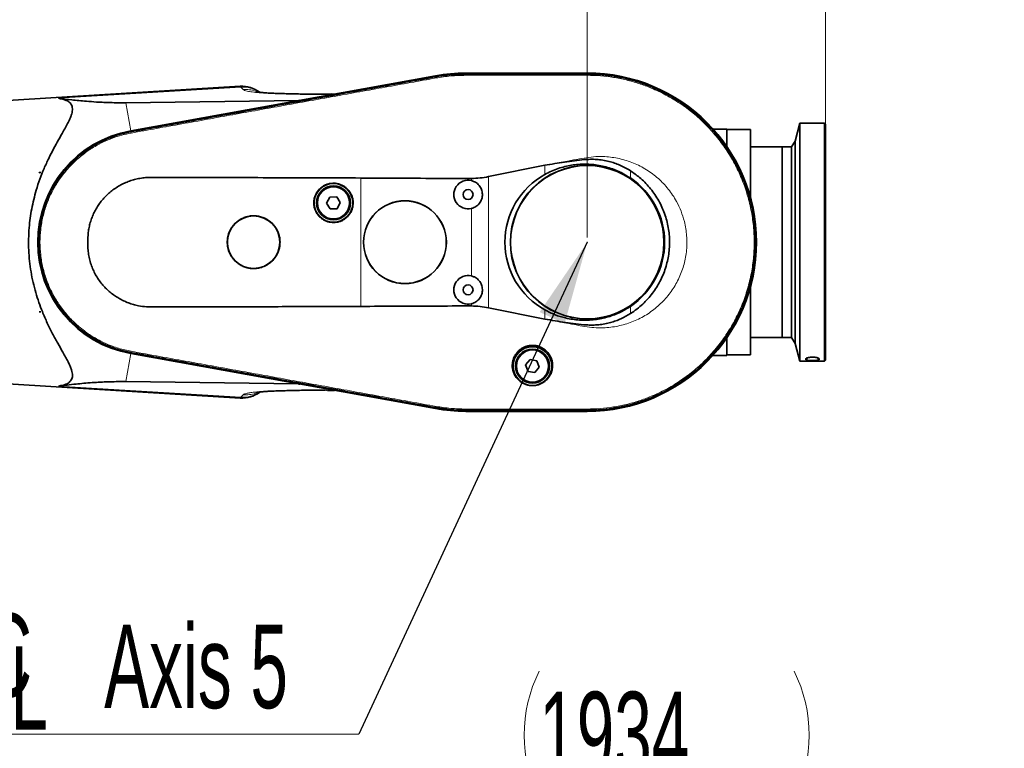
# Model space of a CAD drawing. Header units: millimetres. Extents: x 0 to 11920, y 0 to 8400.
# Tile 31 of 63: x 4221 to 5047, y 6635 to 7247. Entities that reach past the tile are written whole.
import ezdxf

# ---------------------------------------------------------------- set-up
doc = ezdxf.new("R2010")
doc.units = ezdxf.units.MM
doc.header["$LTSCALE"] = 20
doc.header["$PDSIZE"] = -1
doc.styles.add('SLDTEXTSTYLE0', font='TXT', dxfattribs={"width": 0.605})
doc.dimstyles.new('SLDDIMSTYLE0', dxfattribs={"dimtxt": 70, "dimasz": 70, "dimexe": 0, "dimexo": 0.0625, "dimgap": 17.5, "dimtad": 1, "dimdec": 1, "dimrnd": 1e-09, "dimzin": 12, "dimdsep": 46, "dimtxsty": 'SLDTEXTSTYLE0', "dimsah": 1, "dimcen": 0.09, "dimadec": 0, "dimazin": 3, "dimtfac": 1, "dimtofl": 0, "dimtmove": 0, "dimatfit": 3, "dimfxl": 1, "dimfrac": 2, "dimtolj": 1, "dimtzin": 12, "dimarcsym": 0})
doc.dimstyles.new('SLDDIMSTYLE1', dxfattribs={"dimtxt": 0.18, "dimasz": 70, "dimexe": 0, "dimexo": 0.0625, "dimgap": 0, "dimtad": 0, "dimtih": 1, "dimtoh": 1, "dimdec": 0, "dimrnd": 1e-09, "dimzin": 0, "dimdsep": 46, "dimtxsty": 'Standard', "dimsah": 1, "dimcen": 0.09, "dimadec": 0, "dimazin": 0, "dimtfac": 70, "dimtdec": 0, "dimtofl": 0, "dimtmove": 0, "dimatfit": 3, "dimfxl": 1, "dimfrac": 2, "dimtolj": 1, "dimtzin": 0, "dimarcsym": 0})
doc.dimstyles.new('SLDDIMSTYLE2', dxfattribs={"dimtxt": 70, "dimasz": 70, "dimexe": 0, "dimexo": 0.0625, "dimgap": 17.5, "dimtad": 1, "dimdec": 0, "dimrnd": 1e-09, "dimzin": 12, "dimdsep": 46, "dimtxsty": 'SLDTEXTSTYLE0', "dimsah": 1, "dimcen": 0.09, "dimadec": 0, "dimazin": 3, "dimtfac": 1, "dimtofl": 0, "dimtmove": 0, "dimatfit": 3, "dimfxl": 1, "dimfrac": 2, "dimtolj": 1, "dimtzin": 12, "dimarcsym": 0})
doc.dimstyles.new('SLDDIMSTYLE3', dxfattribs={"dimtxt": 70, "dimasz": 70, "dimexe": 0, "dimexo": 0.0625, "dimgap": 17.5, "dimtad": 1, "dimdec": 1, "dimrnd": 1e-09, "dimzin": 12, "dimdsep": 46, "dimtxsty": 'SLDTEXTSTYLE0', "dimsah": 1, "dimcen": 0.09, "dimse1": 1, "dimsd1": 1, "dimadec": 0, "dimazin": 3, "dimtfac": 1, "dimtofl": 0, "dimtmove": 0, "dimatfit": 3, "dimfxl": 1, "dimfrac": 2, "dimtolj": 1, "dimtzin": 12, "dimarcsym": 0})

# ---------------------------------------------------------------- blocks, each defined once
blk = doc.blocks.new('_D_8')
at = {"color": 7, "linetype": 'Continuous', "lineweight": 0}
for p, q in [((3113.33, 6946.19), (3113.33, 7635.25)), ((4897.21, 7163.22), (4897.21, 7635.25)), ((3113.33, 7605.25), (4897.21, 7605.25))]:
    blk.add_line(p, q, dxfattribs=at)
at = {"color": 7, "linetype": 'Continuous', "lineweight": 18}
for centre, start, end in [((4005.76, 7658.97), 153.43495, 206.56505), ((4004.79, 7658.97), 333.43495, 26.56505)]:
    blk.add_arc(centre, 120.11, start, end, dxfattribs=at)
for points in [[(3113.33, 7605.25), (3183.33, 7595.25), (3183.33, 7615.25)], [(4897.21, 7605.25), (4827.21, 7615.25), (4827.21, 7595.25)]]:
    blk.add_solid(points, dxfattribs=at)
at = {"color": 7, "linetype": 'Continuous', "lineweight": 18, "insert": (3898.33, 7695.48), "char_height": 70, "attachment_point": 1, "style": 'SLDTEXTSTYLE0'}
blk.add_mtext('1784', dxfattribs=at)
blk = doc.blocks.new('_D_9')
at = {"color": 7, "linetype": 'Continuous', "lineweight": 0}
for p, q in [((3514.71, 6864.22), (3514.71, 7355.25)), ((4697.21, 7064.22), (4697.21, 7355.25)), ((3514.71, 7325.25), (4697.21, 7325.25))]:
    blk.add_line(p, q, dxfattribs=at)
at = {"color": 7, "linetype": 'Continuous', "lineweight": 18}
for points in [[(3514.71, 7325.25), (3584.71, 7315.25), (3584.71, 7335.25)], [(4697.21, 7325.25), (4627.21, 7335.25), (4627.21, 7315.25)]]:
    blk.add_solid(points, dxfattribs=at)
at = {"color": 7, "linetype": 'Continuous', "lineweight": 18, "insert": (3958.92, 7415.48), "char_height": 70, "attachment_point": 1, "style": 'SLDTEXTSTYLE0'}
blk.add_mtext('1182,5', dxfattribs=at)
blk = doc.blocks.new('_D_11')
at = {"color": 7, "linetype": 'Continuous', "lineweight": 0}
for p, q in [((3227.21, 7116.72), (3227.21, 7495.25)), ((4897.21, 7109.32), (4897.21, 7495.25)), ((3227.21, 7465.25), (4897.21, 7465.25))]:
    blk.add_line(p, q, dxfattribs=at)
at = {"color": 7, "linetype": 'Continuous', "lineweight": 18}
for points in [[(3227.21, 7465.25), (3297.21, 7455.25), (3297.21, 7475.25)], [(4897.21, 7465.25), (4827.21, 7475.25), (4827.21, 7455.25)]]:
    blk.add_solid(points, dxfattribs=at)
at = {"color": 7, "linetype": 'Continuous', "lineweight": 18, "insert": (3955.27, 7555.48), "char_height": 70, "attachment_point": 1, "style": 'SLDTEXTSTYLE0'}
blk.add_mtext('1670', dxfattribs=at)
blk = doc.blocks.new('SW_SYMBOL_MOD_CL')
at = {"color": 0, "linetype": 'Continuous', "lineweight": 0, "char_height": 15515, "attachment_point": 5, "style": 'SLDTEXTSTYLE0'}
for s, insert in [('C', (8000, 12000)), ('L', (12000, 6000))]:
    blk.add_mtext(s, dxfattribs=dict(at, insert=insert))
blk = doc.blocks.new('SW_NOTE_0_8')
at = {"color": 0, "linetype": 'Continuous', "lineweight": 0}
for p, q in [((-331.11, 0), (0, 0)), ((0, 0), (-331.11, 0)), ((-331.11, 0), (0, 0)), ((0, 0), (-331.11, 0)), ((-331.11, 0), (0, 0)), ((0, 0), (-331.11, 0))]:
    blk.add_line(p, q, dxfattribs=at)
at = {"color": 0, "linetype": 'Continuous', "lineweight": 0, "xscale": 0.0045117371, "yscale": 0.0045117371, "zscale": 0.0045117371}
blk.add_blockref('SW_SYMBOL_MOD_CL', (-330.83, 11.7), dxfattribs=at)
at = {"color": 0, "linetype": 'Continuous', "lineweight": 0, "insert": (-213.77, 91.82), "char_height": 70, "attachment_point": 1, "style": 'SLDTEXTSTYLE0'}
blk.add_mtext('Axis 5', dxfattribs=at)
blk = doc.blocks.new('_D_15')
at = {"color": 7, "linetype": 'Continuous', "lineweight": 0}
for p, q in [((5047.21, 6302.89), (5047.21, 6622.6)), ((5047.21, 6592.6), (4644.22, 6592.6))]:
    blk.add_line(p, q, dxfattribs=at)
at = {"color": 7, "linetype": 'Continuous', "lineweight": 18}
for centre, start, end in [((4764.33, 6646.32), 153.43495, 206.56505), ((4763.36, 6646.32), 333.43495, 26.56505)]:
    blk.add_arc(centre, 120.11, start, end, dxfattribs=at)
blk.add_solid([(5047.21, 6592.6), (4977.21, 6602.6), (4977.21, 6582.6)], dxfattribs=at)
at = {"color": 7, "linetype": 'Continuous', "lineweight": 18, "insert": (4656.9, 6682.83), "char_height": 70, "attachment_point": 1, "style": 'SLDTEXTSTYLE0'}
blk.add_mtext('1934', dxfattribs=at)

msp = doc.modelspace()

# ---------------------------------------------------------------- linework, layer by layer
at = {"color": 7, "linetype": 'Continuous', "lineweight": 35}
for p, q in [((4570.14, 7199.97), (4314.12, 7153.71)), ((4314.13, 7153.6), (4569.97, 7199.85)), ((4570.11, 7199.08), (4570.11, 7199.08)), ((4697.21, 7202.22), (4595.21, 7202.22)), ((4595.21, 7202.12), (4697.21, 7202.12)), ((4595.21, 7201.33), (4595.22, 7201.33)), ((4697.21, 7201.33), (4697.21, 7201.33)), ((4405.9, 7191.08), (4179.21, 7177.22)), ((4478.67, 7184.52), (4482.92, 7184.66)), ((4484.63, 7184.6), (4482.92, 7184.66)), ((4309.86, 7177.3), (4455.02, 7179.25)), ((4875.71, 7160.22), (4871.68, 7145.15)), ((4896.21, 7160.22), (4875.71, 7160.22)), ((4875.71, 7160.22), (4875.71, 6960.22)), ((4897.21, 7159.22), (4896.21, 7160.22)), ((4896.21, 6960.22), (4896.21, 7160.22)), ((4897.21, 7159.22), (4897.21, 6961.22)), ((4314.27, 7152.86), (4314.28, 7152.86)), ((4814.21, 7155.22), (4802.76, 7155.22)), ((4814.21, 7155.22), (4814.21, 7140.69)), ((4834.21, 7154.72), (4814.21, 7154.72)), ((4834.21, 7154.72), (4834.21, 7097.57)), ((4860.71, 7140.22), (4834.21, 7140.22)), ((4868.71, 7140.22), (4860.71, 7140.22)), ((4860.71, 6980.22), (4860.71, 7140.22)), ((4871.68, 7145.15), (4868.71, 7140.22)), ((4868.71, 7140.22), (4868.71, 6980.22)), ((4871.68, 7145.15), (4871.68, 6975.29)), ((4614.39, 7115.27), (4661.65, 7124.76)), ((4237.26, 7118.55), (4237.26, 7118.72)), ((4238.62, 7118.72), (4237.26, 7118.55)), ((4237.35, 7118.72), (4237.26, 7118.55)), ((4237.26, 7118.72), (4237.35, 7118.72)), ((4237.35, 7118.72), (4238.62, 7118.72)), ((4481.18, 7098.13), (4478.44, 7093.04)), ((4486.95, 7098.31), (4481.18, 7098.13)), ((4489.98, 7093.4), (4486.95, 7098.31)), ((4478.44, 7093.04), (4481.48, 7088.13)), ((4487.25, 7088.31), (4489.98, 7093.4)), ((4481.48, 7088.13), (4487.25, 7088.31)), ((4834.21, 7022.87), (4834.21, 6965.72)), ((4237.26, 7001.89), (4238.62, 7001.72)), ((4237.26, 7001.72), (4237.26, 7001.89)), ((4237.26, 7001.89), (4237.35, 7001.72)), ((4237.35, 7001.72), (4237.26, 7001.72)), ((4237.35, 7001.72), (4238.62, 7001.72)), ((4661.65, 6995.67), (4614.39, 7005.17)), ((4814.21, 6979.75), (4814.21, 6965.22)), ((4834.21, 6980.22), (4860.71, 6980.22)), ((4860.71, 6980.22), (4868.71, 6980.22)), ((4868.71, 6980.22), (4871.68, 6975.29)), ((4871.68, 6975.29), (4875.71, 6960.22)), ((4314.11, 6966.74), (4569.77, 6920.5)), ((4569.97, 6920.59), (4314.13, 6966.84)), ((4314.28, 6967.58), (4314.27, 6967.58)), ((4649.21, 6961.63), (4645.52, 6957.19)), ((4654.9, 6960.67), (4649.21, 6961.63)), ((4656.91, 6955.25), (4654.9, 6960.67)), ((4802.76, 6965.22), (4814.21, 6965.22)), ((4814.21, 6965.72), (4834.21, 6965.72)), ((4875.71, 6960.22), (4896.21, 6960.22)), ((4880.72, 6962.46), (4880.71, 6962.41)), ((4880.71, 6961.59), (4880.71, 6962.41)), ((4896.21, 6960.22), (4897.21, 6961.22)), ((4645.52, 6957.19), (4647.53, 6951.77)), ((4647.53, 6951.77), (4653.22, 6950.81)), ((4653.22, 6950.81), (4656.91, 6955.25)), ((4179.21, 6943.22), (4405.9, 6929.36)), ((4454.87, 6941.2), (4309.84, 6943.15)), ((4478.28, 6935.87), (4478.69, 6935.86)), ((4484.53, 6935.84), (4482.92, 6935.78)), ((4570.11, 6921.36), (4570.11, 6921.36)), ((4595.22, 6919.12), (4595.21, 6919.12)), ((4697.21, 6918.33), (4595.21, 6918.33)), ((4595.21, 6918.22), (4697.21, 6918.22)), ((4697.21, 6919.11), (4697.2, 6919.11))]:
    msp.add_line(p, q, dxfattribs=at)
at = {"color": 8, "linetype": 'Continuous', "lineweight": 18}
for p, q in [((4570.11, 7199.08), (4569.97, 7199.85)), ((4570.29, 7198.07), (4570.11, 7199.08)), ((4595.21, 7201.33), (4595.21, 7202.12)), ((4595.21, 7200.3), (4595.22, 7201.33)), ((4697.21, 7201.33), (4697.21, 7202.12)), ((4697.21, 7201.33), (4697.21, 7200.3)), ((4406.47, 7190.3), (4253.46, 7181)), ((4408.39, 7188.38), (4406.47, 7190.3)), ((4455.02, 7179.25), (4484.63, 7184.6)), ((4309.86, 7177.3), (4314.12, 7153.71)), ((4314.27, 7152.86), (4314.13, 7153.6)), ((4314.45, 7151.84), (4314.28, 7152.86)), ((4661.65, 7117.12), (4661.65, 7124.76)), ((4614.39, 7115.27), (4614.39, 7005.17)), ((4733.45, 7120.18), (4733.45, 7114.11)), ((4507.21, 7006.33), (4507.21, 7114.1)), ((4600.02, 7111.89), (4600.02, 7113.74)), ((4600.02, 7031.89), (4600.02, 7088.55)), ((4600.02, 7006.69), (4600.02, 7008.55)), ((4661.65, 6995.67), (4661.65, 7003.32)), ((4733.45, 7006.34), (4733.45, 7000.26)), ((4309.84, 6943.15), (4314.11, 6966.74)), ((4314.27, 6967.58), (4314.13, 6966.84)), ((4314.45, 6968.6), (4314.28, 6967.58)), ((4880.71, 6961.59), (4882.41, 6963.27)), ((4880.71, 6962.41), (4881.19, 6962.87)), ((4890.02, 6963.26), (4891.71, 6961.59)), ((4891.24, 6962.87), (4891.71, 6962.41)), ((4484.53, 6935.84), (4454.87, 6941.2)), ((4406.47, 6930.14), (4253.46, 6939.44)), ((4406.47, 6930.14), (4408.39, 6932.06)), ((4570.11, 6921.36), (4569.97, 6920.59)), ((4570.29, 6922.37), (4570.11, 6921.36)), ((4595.21, 6920.14), (4595.22, 6919.12)), ((4595.21, 6919.12), (4595.21, 6918.33)), ((4697.21, 6920.14), (4697.2, 6919.11)), ((4697.21, 6919.11), (4697.21, 6918.33))]:
    msp.add_line(p, q, dxfattribs=at)
at = {"color": 7, "linetype": 'Continuous', "lineweight": 35, "flags": 128}
msp.add_lwpolyline([(4891.71, 6961.59), (4891.71, 6961.68), (4891.71, 6961.78), (4891.71, 6961.88), (4891.71, 6961.98), (4891.71, 6962.08), (4891.71, 6962.18), (4891.71, 6962.29), (4891.71, 6962.41)], dxfattribs=at)
at = {"color": 7, "linetype": 'Continuous', "lineweight": 35}
for centre, radius in [((4697.21, 7060.22), 64.48), ((4697.21, 7060.22), 64.33), ((4484.21, 7093.22), 16.25), ((4484.21, 7093.22), 14.25), ((4484.21, 7093.22), 13.5), ((4597.21, 7100.22), 4.15), ((4544.21, 7060.22), 34.78), ((4544.21, 7060.22), 34.7), ((4417.21, 7060.22), 22), ((4597.21, 7020.22), 4.15), ((4651.21, 6956.22), 16.25), ((4651.21, 6956.22), 14.25), ((4651.21, 6956.22), 13.5)]:
    msp.add_circle(centre, radius, dxfattribs=at)
at = {"color": 8, "linetype": 'Continuous', "lineweight": 18}
for centre in [(4484.21, 7093.22), (4651.21, 6956.22)]:
    msp.add_circle(centre, 13.85, dxfattribs=at)
at = {"color": 7, "linetype": 'Continuous', "lineweight": 35}
for centre, radius, start, end in [((4595.21, 7060.22), 141.9, 90, 100.2472), ((4595.21, 7061.22), 141, 90, 100.24369), ((4697.21, 7060.22), 142, 270, 90), ((4697.21, 7060.22), 141.9, 270, 90), ((4407.37, 7166.13), 25, 53.24506, 93.3864), ((4331.01, 7060.22), 95, 100.24369, 259.74928), ((4331.01, 7060.22), 94.9, 100.2472, 259.7528), ((4597.21, 7100.22), 12, 76.45651, 283.54349), ((4697.21, 7060.22), 64.94, 303.92106, 56.07894), ((4597.21, 7020.22), 12, 76.45651, 283.54349), ((4407.37, 6954.31), 25, 266.62755, 306.73991), ((4595.21, 7061.22), 143, 259.74928, 270), ((4595.21, 7060.22), 141.9, 259.7528, 270)]:
    msp.add_arc(centre, radius, start, end, dxfattribs=at)
at = {"color": 8, "linetype": 'Continuous', "lineweight": 18}
for centre, radius, start, end in [((4408.28, 7165.73), 24.65, 55.97174, 94.22761), ((4408.28, 6954.74), 24.67, 265.79075, 304.0398)]:
    msp.add_arc(centre, radius, start, end, dxfattribs=at)
at = {"color": 7, "linetype": 'Continuous', "lineweight": 35}
for centre, major_axis, ratio, start_param, end_param in [((4482.33, 7190.2), (-4.1, 5.06), 0.585928, 2.668582, 2.83025), ((4469.8, 7187.94), (15.85, 8.33), 0.155329, 3.437966, 3.599634), ((4693.28, 7060.22), (65.19, 0), 0.998174, 2.07735, 4.205835), ((4469.63, 6932.51), (15.84, -8.33), 0.155513, 2.68342, 2.845177), ((4482.23, 6930.24), (4.1, 5.06), 0.586041, 0.311216, 0.472973)]:
    msp.add_ellipse(centre, major_axis=major_axis, ratio=ratio, start_param=start_param, end_param=end_param, dxfattribs=at)
for points, knots in [([(4314.28, 7152.86), (4317.57, 7153.46), (4324.14, 7154.65), (4334, 7156.43), (4347.14, 7158.81), (4363.57, 7161.77), (4389.86, 7166.52), (4422.73, 7172.45), (4462.16, 7179.58), (4495.03, 7185.51), (4521.32, 7190.26), (4537.75, 7193.23), (4550.81, 7195.59), (4560.5, 7197.34), (4566.9, 7198.5), (4570.11, 7199.08)], [0, 0, 0, 0, 0.038538, 0.077075, 0.115613, 0.192687, 0.269762, 0.423911, 0.57806, 0.732208, 0.809283, 0.886357, 0.924895, 0.962447, 1, 1, 1, 1]), ([(4570.11, 7199.08), (4573.41, 7199.6), (4579.21, 7200.52), (4587.6, 7201.2), (4592.67, 7201.28), (4595.21, 7201.33)], [0, 0, 0, 0, 0.396601, 0.697862, 1, 1, 1, 1]), ([(4595.22, 7201.33), (4598.56, 7201.33), (4605.23, 7201.32), (4618.56, 7201.33), (4635.24, 7201.33), (4655.57, 7201.33), (4672.73, 7201.33), (4686.72, 7201.32), (4693.71, 7201.33), (4697.21, 7201.33)], [0, 0, 0, 0, 0.098098, 0.196194, 0.392385, 0.588576, 0.794288, 0.897143, 1, 1, 1, 1]), ([(4697.21, 7201.33), (4700.58, 7201.26), (4707.31, 7201.12), (4717.37, 7199.99), (4727.32, 7198.2), (4737.14, 7195.68), (4746.74, 7192.48), (4756.1, 7188.58), (4765.14, 7184.04), (4773.84, 7178.85), (4782.14, 7173.06), (4790.01, 7166.68), (4797.4, 7159.76), (4804.28, 7152.32), (4810.6, 7144.42), (4816.34, 7136.07), (4821.47, 7127.34), (4825.96, 7118.26), (4829.79, 7108.89), (4832.94, 7099.26), (4835.38, 7089.44), (4837.12, 7079.46), (4838.14, 7069.39), (4838.44, 7059.26), (4838, 7049.15), (4836.85, 7039.08), (4834.98, 7029.14), (4832.39, 7019.34), (4829.12, 7009.77), (4825.16, 7000.44), (4820.55, 6991.43), (4815.3, 6982.76), (4809.45, 6974.51), (4803.02, 6966.68), (4796.05, 6959.34), (4788.56, 6952.51), (4780.61, 6946.25), (4772.22, 6940.56), (4763.46, 6935.5), (4754.35, 6931.07), (4744.95, 6927.31), (4735.3, 6924.23), (4725.46, 6921.85), (4715.8, 6920.24), (4706.37, 6919.29), (4700.27, 6919.17), (4697.21, 6919.11)], [0, 0, 0, 0, 0.0227722, 0.0455425, 0.0684304, 0.0912006, 0.1140888, 0.136859, 0.1597465, 0.1825167, 0.2054044, 0.2281746, 0.2510623, 0.2738324, 0.2967201, 0.3194903, 0.342378, 0.3651481, 0.3880358, 0.410806, 0.4336936, 0.4564638, 0.4793515, 0.5021216, 0.5250093, 0.5477795, 0.5706671, 0.5934373, 0.616325, 0.6390952, 0.6619828, 0.684753, 0.7076407, 0.7304109, 0.7532985, 0.7760687, 0.7989563, 0.8217265, 0.8446143, 0.8673844, 0.890272, 0.9130422, 0.9359306, 0.9587008, 0.9793067, 1, 1, 1, 1]), ([(4253.46, 6939.44), (4254.86, 6939.67), (4257.09, 6940.03), (4259.69, 6940.96), (4261.56, 6941.93), (4263.1, 6943.15), (4264.26, 6944.62), (4264.97, 6946.33), (4265.24, 6948.28), (4265.06, 6950.49), (4264.42, 6953.14), (4263.25, 6956.23), (4261.54, 6959.82), (4259.48, 6963.68), (4256.62, 6968.75), (4252.92, 6975.22), (4248.44, 6983.39), (4244.02, 6992.25), (4240.14, 7001.1), (4236.93, 7009.66), (4234.32, 7017.87), (4232.09, 7026.47), (4230.32, 7035.35), (4229.09, 7044.37), (4228.39, 7053.57), (4228.27, 7062.95), (4228.71, 7071.96), (4229.64, 7080.42), (4230.93, 7088.37), (4232.64, 7096.2), (4234.9, 7104.55), (4237.78, 7113.21), (4241.32, 7122.15), (4245.22, 7130.67), (4249.33, 7138.73), (4253.49, 7146.23), (4257.07, 7152.47), (4259.97, 7157.63), (4262.17, 7161.85), (4263.7, 7165.3), (4264.63, 7168.07), (4265.11, 7170.27), (4265.22, 7172.31), (4264.95, 7174.15), (4264.28, 7175.75), (4263.24, 7177.14), (4261.83, 7178.33), (4259.8, 7179.45), (4257.07, 7180.42), (4254.66, 7180.81), (4253.46, 7181)], [0, 0, 0, 0, 0.022977, 0.036664, 0.050348, 0.064382, 0.078412, 0.092138, 0.105864, 0.120116, 0.134372, 0.152118, 0.169873, 0.188075, 0.206281, 0.23737, 0.268464, 0.300433, 0.332396, 0.357055, 0.38171, 0.407026, 0.432338, 0.457039, 0.481738, 0.507357, 0.532977, 0.554935, 0.576894, 0.599426, 0.62196, 0.65046, 0.678966, 0.708283, 0.737603, 0.766703, 0.795797, 0.815862, 0.835946, 0.855981, 0.868859, 0.881733, 0.894977, 0.908219, 0.921115, 0.934012, 0.947301, 0.960594, 0.980216, 1, 1, 1, 1]), ([(4253.46, 7181), (4257.09, 7180.56), (4262.55, 7179.88), (4270.48, 7179.07), (4277.33, 7178.46), (4283.89, 7177.98), (4290.13, 7177.64), (4295.59, 7177.42), (4300.87, 7177.29), (4305.85, 7177.26), (4308.52, 7177.28), (4309.86, 7177.3)], [0, 0, 0, 0, 0.2430467, 0.3650213, 0.4869789, 0.6418182, 0.7199882, 0.7981332, 0.898031, 0.9490266, 1, 1, 1, 1]), ([(4478.67, 7184.59), (4477.71, 7184.57), (4474.16, 7184.49), (4468.54, 7184.47), (4461.99, 7184.5), (4456.3, 7184.61), (4450.98, 7184.75), (4445.8, 7184.86), (4440.84, 7184.99), (4436.35, 7185.13), (4432.19, 7185.3), (4428.35, 7185.5), (4425.29, 7185.72), (4422.95, 7185.94), (4421.26, 7186.14), (4420.23, 7186.29), (4419.7, 7186.37), (4419.64, 7186.37), (4419.61, 7186.37)], [0, 0, 0, 0, 0.035451, 0.132171, 0.221079, 0.302044, 0.375769, 0.458459, 0.531457, 0.600983, 0.670725, 0.740667, 0.811743, 0.860069, 0.907455, 0.949142, 0.976474, 1, 1, 1, 1]), ([(4314.27, 6967.58), (4312.62, 6967.9), (4309.33, 6968.55), (4303.57, 6970.1), (4297.03, 6972.31), (4289.86, 6975.44), (4282.95, 6979.16), (4276.39, 6983.42), (4270.2, 6988.23), (4264.44, 6993.52), (4259.13, 6999.29), (4254.32, 7005.47), (4250.03, 7012.04), (4246.28, 7019), (4243.09, 7026.32), (4240.54, 7033.87), (4238.66, 7041.56), (4237.43, 7049.28), (4236.84, 7057.1), (4236.91, 7064.93), (4237.62, 7072.73), (4238.98, 7080.45), (4240.98, 7088.03), (4243.63, 7095.48), (4246.92, 7102.75), (4250.82, 7109.71), (4255.25, 7116.26), (4260.16, 7122.35), (4265.57, 7128.03), (4271.42, 7133.22), (4277.69, 7137.93), (4284.34, 7142.09), (4291.33, 7145.71), (4298.68, 7148.74), (4306.33, 7151.22), (4311.62, 7152.31), (4314.27, 7152.86)], [0, 0, 0, 0, 0.019195, 0.038449, 0.068213, 0.098184, 0.127948, 0.157918, 0.187678, 0.217645, 0.247404, 0.277371, 0.307232, 0.337093, 0.367821, 0.398549, 0.428314, 0.458285, 0.48805, 0.518021, 0.547776, 0.577737, 0.607595, 0.637453, 0.668178, 0.698902, 0.72867, 0.758644, 0.788402, 0.818367, 0.848126, 0.878091, 0.908127, 0.938162, 0.969083, 1, 1, 1, 1]), ([(4661.65, 7124.76), (4667.13, 7125.73), (4675.35, 7127.18), (4686.41, 7128.66), (4693.66, 7129.47), (4699.86, 7129.87), (4705.05, 7129.76), (4710.25, 7129.14), (4715.29, 7128.11), (4720.1, 7126.69), (4724.69, 7124.91), (4729.17, 7122.78), (4732.03, 7121.04), (4733.45, 7120.18)], [0, 0, 0, 0, 0.22584, 0.339046, 0.452237, 0.521545, 0.590805, 0.662069, 0.733334, 0.799118, 0.864905, 0.932452, 1, 1, 1, 1]), ([(4661.65, 7117.12), (4663.46, 7118.07), (4667.1, 7119.96), (4672.71, 7122.11), (4678.33, 7123.77), (4683.96, 7124.92), (4689.72, 7125.61), (4695.54, 7125.82), (4701.34, 7125.54), (4707.1, 7124.78), (4712.85, 7123.52), (4719.28, 7121.51), (4726.29, 7118.55), (4731.05, 7115.6), (4733.45, 7114.11)], [0, 0, 0, 0, 0.0812515, 0.1631609, 0.2382249, 0.3137991, 0.3909773, 0.4687081, 0.5446466, 0.6211136, 0.6992564, 0.7779825, 0.888144, 1, 1, 1, 1]), ([(4507.21, 7114.1), (4495.07, 7114.15), (4470.79, 7114.24), (4434.37, 7114.36), (4397.96, 7114.44), (4368.61, 7114.54), (4346.3, 7114.52), (4334.57, 7114.69), (4326.41, 7114.47), (4321.84, 7113.91), (4317.4, 7112.87), (4313.08, 7111.58), (4308.9, 7109.88), (4304.82, 7107.82), (4300.94, 7105.43), (4297.32, 7102.73), (4293.93, 7099.74), (4290.78, 7096.44), (4287.95, 7092.89), (4285.47, 7089.15), (4283.33, 7085.23), (4281.52, 7081.08), (4280.11, 7076.85), (4279.09, 7072.6), (4278.18, 7066.93), (4277.85, 7060.97), (4278.11, 7054.83), (4278.69, 7049.96), (4279.68, 7045.1), (4281.12, 7040.42), (4282.95, 7036), (4285.14, 7031.82), (4287.75, 7027.81), (4290.63, 7024.18), (4293.7, 7020.94), (4296.89, 7018.06), (4300.35, 7015.43), (4304.06, 7013.06), (4307.97, 7011), (4312.04, 7009.25), (4316.26, 7007.87), (4321.31, 7006.62), (4327.27, 7005.84), (4336.35, 7005.81), (4352.12, 7005.93), (4374.61, 7005.92), (4401.34, 7006), (4427.91, 7006.06), (4463.15, 7006.16), (4489.59, 7006.26), (4507.21, 7006.33)], [0, 0, 0, 0, 0.069614, 0.139243, 0.208857, 0.278474, 0.307818, 0.337168, 0.345984, 0.35485, 0.363671, 0.372251, 0.380893, 0.389722, 0.398615, 0.407196, 0.415837, 0.42467, 0.433571, 0.442035, 0.450561, 0.459289, 0.468088, 0.476206, 0.484376, 0.501027, 0.510288, 0.519606, 0.529131, 0.538744, 0.547674, 0.55668, 0.565925, 0.57525, 0.583439, 0.591682, 0.600092, 0.608557, 0.617063, 0.625625, 0.634132, 0.642694, 0.655593, 0.668673, 0.694979, 0.746437, 0.797914, 0.848418, 0.898931, 1, 1, 1, 1]), ([(4600.02, 7113.74), (4602.42, 7113.81), (4607.26, 7113.94), (4612, 7114.82), (4614.39, 7115.27)], [0, 0, 0, 0, 0.496908, 1, 1, 1, 1]), ([(4733.45, 7120.18), (4736.04, 7118.38), (4740.26, 7115.46), (4745.47, 7110.62), (4749.53, 7106.22), (4753.23, 7101.44), (4756.52, 7096.36), (4759.33, 7091.08), (4761.7, 7085.59), (4763.61, 7079.86), (4765.03, 7073.99), (4765.93, 7068.08), (4766.34, 7062.12), (4766.25, 7056.09), (4765.65, 7050.09), (4764.55, 7044.22), (4762.97, 7038.46), (4760.89, 7032.8), (4758.33, 7027.33), (4755.35, 7022.15), (4751.94, 7017.23), (4748.1, 7012.57), (4743.73, 7008.12), (4738.88, 7003.94), (4735.27, 7001.49), (4733.45, 7000.26)], [0, 0, 0, 0, 0.066246, 0.107799, 0.149352, 0.192116, 0.23488, 0.276393, 0.317907, 0.36063, 0.403352, 0.444801, 0.48625, 0.528897, 0.571542, 0.613002, 0.654461, 0.697122, 0.739784, 0.781275, 0.822767, 0.865462, 0.908156, 0.953884, 1, 1, 1, 1]), ([(4500.73, 7093.22), (4500.68, 7094.15), (4500.59, 7096), (4499.86, 7098.71), (4498.72, 7101.26), (4497.17, 7103.58), (4495.24, 7105.61), (4493.01, 7107.29), (4490.52, 7108.56), (4487.86, 7109.4), (4485.09, 7109.78), (4482.3, 7109.7), (4479.56, 7109.13), (4476.96, 7108.13), (4474.56, 7106.7), (4472.43, 7104.89), (4470.65, 7102.74), (4469.24, 7100.33), (4468.26, 7097.71), (4467.73, 7094.96), (4467.68, 7092.17), (4468.08, 7089.41), (4468.96, 7086.75), (4470.26, 7084.28), (4471.96, 7082.06), (4474, 7080.16), (4476.34, 7078.63), (4478.9, 7077.51), (4481.62, 7076.84), (4484.4, 7076.63), (4487.18, 7076.91), (4489.88, 7077.63), (4492.41, 7078.8), (4494.72, 7080.38), (4496.72, 7082.33), (4498.38, 7084.58), (4499.62, 7087.08), (4500.53, 7089.97), (4500.66, 7092.06), (4500.73, 7093.22)], [0, 0, 0, 0, 0.026853, 0.053705, 0.080558, 0.107411, 0.134261, 0.161111, 0.187958, 0.214804, 0.241646, 0.268488, 0.29533, 0.322171, 0.349015, 0.375859, 0.402706, 0.429553, 0.456403, 0.483253, 0.510103, 0.536954, 0.563804, 0.590655, 0.617506, 0.644356, 0.671205, 0.698054, 0.724901, 0.751747, 0.77859, 0.805432, 0.832274, 0.859115, 0.885958, 0.912802, 0.939649, 0.966497, 1, 1, 1, 1]), ([(4507.21, 7114.1), (4531.5, 7113.96), (4562.43, 7113.77), (4593.37, 7113.75), (4600.02, 7113.74)], [0, 0, 0, 0, 0.784897, 1, 1, 1, 1]), ([(4600.02, 7111.89), (4600.85, 7111.63), (4602.97, 7110.97), (4605.9, 7108.81), (4608.26, 7105.47), (4609.37, 7101.51), (4609.12, 7097.42), (4607.52, 7093.63), (4604.76, 7090.6), (4602.03, 7089.1), (4600.38, 7088.65), (4600.02, 7088.55)], [0, 0, 0, 0, 0.081529, 0.207697, 0.334029, 0.460422, 0.586706, 0.712931, 0.839258, 0.965655, 1, 1, 1, 1]), ([(4439.39, 7060.22), (4439.33, 7061.46), (4439.21, 7063.95), (4438.24, 7067.58), (4436.71, 7071), (4434.63, 7074.12), (4432.04, 7076.83), (4429.05, 7079.08), (4425.72, 7080.79), (4422.15, 7081.93), (4418.43, 7082.43), (4414.69, 7082.32), (4411.02, 7081.57), (4407.52, 7080.22), (4404.3, 7078.3), (4401.45, 7075.87), (4399.05, 7072.99), (4397.16, 7069.75), (4395.85, 7066.23), (4395.14, 7062.55), (4395.07, 7058.81), (4395.61, 7055.1), (4396.78, 7051.55), (4398.52, 7048.23), (4400.8, 7045.26), (4403.54, 7042.71), (4406.68, 7040.66), (4410.11, 7039.15), (4413.75, 7038.26), (4417.49, 7037.97), (4421.22, 7038.33), (4424.84, 7039.3), (4428.24, 7040.88), (4431.34, 7043), (4434.02, 7045.61), (4436.25, 7048.63), (4437.91, 7051.98), (4439.13, 7055.86), (4439.3, 7058.67), (4439.39, 7060.22)], [0, 0, 0, 0, 0.026838, 0.053677, 0.080515, 0.107353, 0.134192, 0.161031, 0.187873, 0.214714, 0.241564, 0.268414, 0.295275, 0.322136, 0.349005, 0.375873, 0.402737, 0.429601, 0.456447, 0.483292, 0.510117, 0.536942, 0.56376, 0.590577, 0.617408, 0.644238, 0.671091, 0.697943, 0.72481, 0.751677, 0.778544, 0.805411, 0.832269, 0.859126, 0.885973, 0.91282, 0.93966, 0.966501, 1, 1, 1, 1]), ([(4600.02, 7031.89), (4600.85, 7031.63), (4602.97, 7030.97), (4605.9, 7028.81), (4608.26, 7025.47), (4609.37, 7021.51), (4609.12, 7017.42), (4607.52, 7013.63), (4604.76, 7010.6), (4602.03, 7009.1), (4600.38, 7008.65), (4600.02, 7008.55)], [0, 0, 0, 0, 0.081529, 0.207697, 0.334029, 0.460422, 0.586706, 0.712931, 0.839258, 0.965655, 1, 1, 1, 1]), ([(4600.02, 7006.69), (4589.25, 7006.67), (4558.32, 7006.61), (4527.38, 7006.44), (4507.21, 7006.33)], [0, 0, 0, 0, 0.348102, 1, 1, 1, 1]), ([(4614.39, 7005.17), (4612.03, 7005.61), (4607.29, 7006.49), (4602.45, 7006.63), (4600.02, 7006.69)], [0, 0, 0, 0, 0.497027, 1, 1, 1, 1]), ([(4733.45, 7006.34), (4731.92, 7005.35), (4728.83, 7003.38), (4723.89, 7000.9), (4718.74, 6998.78), (4713.35, 6997.06), (4707.77, 6995.79), (4702.09, 6994.97), (4696.36, 6994.63), (4690.6, 6994.77), (4684.8, 6995.38), (4677.93, 6996.72), (4670.04, 6999.1), (4664.46, 7001.9), (4661.65, 7003.32)], [0, 0, 0, 0, 0.072301, 0.145079, 0.218952, 0.293323, 0.369251, 0.445712, 0.521004, 0.596811, 0.674234, 0.752217, 0.874962, 1, 1, 1, 1]), ([(4733.45, 7000.26), (4730.85, 6998.73), (4726.9, 6996.43), (4721.23, 6994.16), (4716.68, 6992.69), (4711.86, 6991.58), (4706.76, 6990.83), (4701.57, 6990.55), (4695.15, 6990.81), (4687.61, 6991.61), (4676.03, 6993.15), (4667.4, 6994.66), (4661.65, 6995.67)], [0, 0, 0, 0, 0.122082, 0.184536, 0.246989, 0.315771, 0.384553, 0.455468, 0.526415, 0.644583, 0.762787, 1, 1, 1, 1]), ([(4570.11, 6921.36), (4566.82, 6921.96), (4560.25, 6923.15), (4547.11, 6925.52), (4524.11, 6929.68), (4491.25, 6935.61), (4451.83, 6942.73), (4418.97, 6948.66), (4392.69, 6953.41), (4372.98, 6956.97), (4356.55, 6959.94), (4343.41, 6962.31), (4333.62, 6964.08), (4323.91, 6965.84), (4317.49, 6967), (4314.28, 6967.58)], [0, 0, 0, 0, 0.038528, 0.077055, 0.15411, 0.308219, 0.462329, 0.616438, 0.693493, 0.770547, 0.847602, 0.886129, 0.924657, 0.962329, 1, 1, 1, 1]), ([(4668.12, 6956.22), (4668.09, 6957.41), (4668.01, 6959.83), (4666.95, 6963.21), (4665.3, 6966.25), (4663.23, 6968.73), (4660.76, 6970.76), (4658.13, 6972.21), (4655.33, 6973.16), (4652.59, 6973.61), (4649.86, 6973.6), (4647.27, 6973.19), (4644.79, 6972.39), (4642.48, 6971.24), (4640.37, 6969.75), (4638.49, 6967.93), (4636.88, 6965.81), (4635.6, 6963.39), (4634.7, 6960.73), (4634.25, 6957.84), (4634.31, 6954.82), (4634.93, 6951.76), (4636.15, 6948.78), (4637.94, 6946.06), (4640.26, 6943.68), (4642.89, 6941.88), (4645.78, 6940.61), (4648.58, 6939.93), (4651.35, 6939.74), (4653.89, 6939.96), (4656.31, 6940.53), (4658.56, 6941.42), (4660.67, 6942.62), (4662.64, 6944.16), (4664.41, 6946.02), (4665.95, 6948.25), (4667.15, 6950.8), (4667.92, 6953.51), (4668.06, 6955.35), (4668.12, 6956.22)], [0, 0, 0, 0, 0.035572, 0.072523, 0.103315, 0.135208, 0.162827, 0.191449, 0.216096, 0.241572, 0.264494, 0.288103, 0.31069, 0.333889, 0.357337, 0.381373, 0.406668, 0.432572, 0.460412, 0.488929, 0.51938, 0.550635, 0.582491, 0.615343, 0.645812, 0.677446, 0.703831, 0.731267, 0.753786, 0.777048, 0.798239, 0.81999, 0.842308, 0.865142, 0.890234, 0.915889, 0.944471, 0.973742, 1, 1, 1, 1]), ([(4880.71, 6961.59), (4880.74, 6961.53), (4880.8, 6961.38), (4881.39, 6961.17), (4882.56, 6960.99), (4884.15, 6960.88), (4886, 6960.84), (4887.89, 6960.87), (4889.61, 6960.96), (4890.91, 6961.14), (4891.61, 6961.36), (4891.68, 6961.52), (4891.71, 6961.59)], [0, 0, 0, 0, 0.063824, 0.166836, 0.270992, 0.377638, 0.486936, 0.597973, 0.709246, 0.819129, 0.92639, 1, 1, 1, 1]), ([(4891.71, 6962.41), (4891.71, 6962.43), (4891.7, 6962.57), (4891.41, 6962.84), (4890.46, 6963.2), (4889.04, 6963.49), (4887.29, 6963.66), (4885.39, 6963.67), (4883.56, 6963.52), (4882.07, 6963.23), (4881.14, 6962.92), (4880.97, 6962.72), (4880.92, 6962.66)], [0, 0, 0, 0, 0.017808, 0.128599, 0.239714, 0.352984, 0.469188, 0.587822, 0.707491, 0.826451, 0.943095, 1, 1, 1, 1]), ([(4309.84, 6943.15), (4307.66, 6943.16), (4303.25, 6943.19), (4297.31, 6943.07), (4291.74, 6942.88), (4286.59, 6942.61), (4280.87, 6942.25), (4274.68, 6941.76), (4267.66, 6941.09), (4260.55, 6940.32), (4255.82, 6939.73), (4253.46, 6939.44)], [0, 0, 0, 0, 0.083991, 0.169587, 0.253796, 0.33816, 0.422479, 0.552187, 0.68193, 0.84086, 1, 1, 1, 1]), ([(4419.54, 6934.04), (4419.58, 6934.05), (4419.67, 6934.05), (4420.63, 6934.21), (4422.15, 6934.41), (4424.39, 6934.65), (4427.59, 6934.91), (4431.86, 6935.16), (4437.31, 6935.38), (4443.1, 6935.54), (4448.91, 6935.66), (4454.43, 6935.8), (4459.95, 6935.92), (4465.63, 6935.97), (4471.22, 6935.97), (4475.21, 6935.92), (4477.23, 6935.89)], [0, 0, 0, 0, 0.03461, 0.067565, 0.109336, 0.164841, 0.233365, 0.31419, 0.408225, 0.514961, 0.593077, 0.67745, 0.768822, 0.842426, 0.920593, 1, 1, 1, 1]), ([(4482.92, 6935.78), (4482.07, 6935.76), (4480.83, 6935.73), (4479.64, 6935.82), (4479.26, 6935.85)], [0, 0, 0, 0, 0.681465, 1, 1, 1, 1]), ([(4595.21, 6919.12), (4591.88, 6919.18), (4586.01, 6919.31), (4577.63, 6920.13), (4572.62, 6920.95), (4570.11, 6921.36)], [0, 0, 0, 0, 0.396594, 0.697859, 1, 1, 1, 1]), ([(4697.2, 6919.11), (4693.87, 6919.12), (4687.2, 6919.12), (4673.86, 6919.11), (4657.18, 6919.12), (4636.85, 6919.12), (4619.69, 6919.11), (4605.71, 6919.12), (4598.72, 6919.12), (4595.22, 6919.12)], [0, 0, 0, 0, 0.0981103, 0.1962189, 0.3924364, 0.5886533, 0.7943265, 0.8971633, 1, 1, 1, 1])]:
    msp.add_open_spline(points, degree=3, knots=knots, dxfattribs=at)
at = {"color": 8, "linetype": 'Continuous', "lineweight": 18}
for points, knots in [([(4314.45, 7151.84), (4328.66, 7154.41), (4357.09, 7159.54), (4399.73, 7167.25), (4442.37, 7174.95), (4485.01, 7182.66), (4527.65, 7190.36), (4556.08, 7195.5), (4570.29, 7198.07)], [0, 0, 0, 0, 0.166667, 0.333333, 0.5, 0.666667, 0.833333, 1, 1, 1, 1]), ([(4595.21, 7200.3), (4603.71, 7200.3), (4620.71, 7200.3), (4646.21, 7200.3), (4671.71, 7200.3), (4688.71, 7200.3), (4697.21, 7200.3)], [0, 0, 0, 0, 0.25, 0.5, 0.75, 1, 1, 1, 1]), ([(4697.21, 7200.3), (4700.9, 7200.22), (4708.24, 7200.05), (4719.19, 7198.7), (4730, 7196.56), (4740.62, 7193.56), (4751.81, 7189.42), (4763.4, 7183.93), (4775.2, 7176.85), (4786.26, 7168.65), (4796.44, 7159.41), (4805.68, 7149.22), (4813.88, 7138.16), (4820.96, 7126.35), (4826.83, 7113.93), (4831.47, 7100.96), (4834.83, 7087.55), (4836.85, 7073.86), (4837.52, 7060.09), (4836.83, 7046.36), (4834.8, 7032.75), (4831.45, 7019.4), (4826.8, 7006.45), (4820.92, 6994.02), (4813.83, 6982.22), (4805.63, 6971.16), (4796.4, 6960.99), (4786.2, 6951.74), (4775.14, 6943.54), (4763.34, 6936.48), (4751.74, 6930.99), (4740.54, 6926.86), (4729.93, 6923.87), (4719.15, 6921.74), (4708.23, 6920.39), (4700.89, 6920.22), (4697.21, 6920.14)], [0, 0, 0, 0, 0.025107, 0.050084, 0.075091, 0.100237, 0.125245, 0.156342, 0.187542, 0.218944, 0.250088, 0.281205, 0.312576, 0.343828, 0.37492, 0.406152, 0.437612, 0.469053, 0.500357, 0.531452, 0.562652, 0.594053, 0.625197, 0.656314, 0.687686, 0.718937, 0.750029, 0.781262, 0.812646, 0.843771, 0.874905, 0.900021, 0.925075, 0.949988, 0.974911, 1, 1, 1, 1]), ([(4406.47, 7190.3), (4406.24, 7190.58), (4405.88, 7191.04), (4405.89, 7191.02), (4405.9, 7191.01)], [0, 0, 0, 0, 0.610588, 1, 1, 1, 1]), ([(4408.39, 7188.38), (4410.15, 7188.38), (4413.67, 7188.39), (4417.54, 7187.57), (4419.4, 7186.61), (4419.7, 7186.45)], [0, 0, 0, 0, 0.455584, 0.911168, 1, 1, 1, 1]), ([(4482.92, 7184.66), (4480.55, 7184.61), (4475.75, 7184.49), (4468.76, 7184.43), (4462, 7184.45), (4455.53, 7184.55), (4449.37, 7184.72), (4443.3, 7184.84), (4437.91, 7184.98), (4433.35, 7185.12), (4429.33, 7185.28), (4425.53, 7185.48), (4421.95, 7185.71), (4418.77, 7185.99), (4416.07, 7186.3), (4413.78, 7186.64), (4411.51, 7187.07), (4409.45, 7187.64), (4408.74, 7188.13), (4408.39, 7188.38)], [0, 0, 0, 0, 0.0682552, 0.1383942, 0.2109718, 0.2809278, 0.3528166, 0.4247239, 0.4868278, 0.5385419, 0.58628, 0.6349234, 0.6858126, 0.7348145, 0.7795168, 0.8232529, 0.866275, 0.9338638, 1, 1, 1, 1]), ([(4314.45, 6968.6), (4310.91, 6969.37), (4303.83, 6970.9), (4293.67, 6974.73), (4284.03, 6979.61), (4275.02, 6985.59), (4266.77, 6992.56), (4259.38, 7000.45), (4252.94, 7009.13), (4247.56, 7018.5), (4243.3, 7028.44), (4240.21, 7038.79), (4238.34, 7049.44), (4237.72, 7060.23), (4238.35, 7071.02), (4240.22, 7081.66), (4243.31, 7092.02), (4247.57, 7101.95), (4252.95, 7111.32), (4259.39, 7120.01), (4266.78, 7127.89), (4275.04, 7134.87), (4283.29, 7140.34), (4291.26, 7144.53), (4298.76, 7147.67), (4306.49, 7150.19), (4311.8, 7151.29), (4314.45, 7151.84)], [0, 0, 0, 0, 0.041928, 0.083806, 0.125306, 0.166886, 0.208707, 0.250187, 0.291799, 0.3336, 0.375068, 0.416714, 0.458488, 0.499949, 0.541631, 0.583374, 0.624832, 0.66655, 0.708257, 0.749716, 0.791489, 0.833136, 0.874601, 0.905932, 0.937326, 0.968607, 1, 1, 1, 1]), ([(4661.65, 7124.76), (4663.32, 7125.08), (4669.67, 7126.29), (4679.32, 7128.09), (4689.89, 7130.07), (4698.38, 7131.54), (4705.57, 7132.21), (4712.17, 7132.09), (4718.14, 7131.53), (4724.19, 7130.45), (4730.19, 7128.84), (4736.02, 7126.73), (4741.62, 7124.16), (4746.97, 7121.13), (4752.11, 7117.62), (4756.9, 7113.7), (4761.3, 7109.41), (4765.32, 7104.8), (4768.97, 7099.8), (4772.67, 7093.67), (4776.11, 7086.29), (4778.59, 7078.56), (4780.02, 7071.6), (4780.72, 7065.61), (4780.93, 7059.63), (4780.63, 7053.59), (4779.81, 7047.61), (4778.5, 7041.76), (4776.73, 7036.08), (4774.46, 7030.51), (4771.73, 7025.14), (4768.56, 7020.04), (4764.99, 7015.24), (4761.01, 7010.71), (4756.65, 7006.52), (4751.95, 7002.71), (4746.96, 6999.3), (4741.65, 6996.29), (4736.11, 6993.74), (4730.38, 6991.66), (4724.49, 6990.06), (4718.42, 6988.94), (4712.45, 6988.36), (4705.96, 6988.22), (4698.99, 6988.82), (4690.67, 6990.21), (4680.27, 6992.17), (4670.36, 6994.02), (4663.68, 6995.28), (4661.65, 6995.67)], [0, 0, 0, 0, 0.015871, 0.060462, 0.091695, 0.116332, 0.140928, 0.159044, 0.177927, 0.196938, 0.216358, 0.235919, 0.254803, 0.273818, 0.293249, 0.312827, 0.331592, 0.350489, 0.369805, 0.38927, 0.417176, 0.445537, 0.464763, 0.483247, 0.50173, 0.520478, 0.539504, 0.557901, 0.576298, 0.594955, 0.613882, 0.632374, 0.650867, 0.669619, 0.688637, 0.707189, 0.726067, 0.744945, 0.764157, 0.782925, 0.801821, 0.82112, 0.840557, 0.857754, 0.881742, 0.905766, 0.936552, 0.980634, 1, 1, 1, 1]), ([(4570.29, 6922.37), (4556.08, 6924.94), (4527.65, 6930.08), (4485.01, 6937.78), (4442.37, 6945.49), (4399.73, 6953.19), (4357.09, 6960.9), (4328.66, 6966.03), (4314.45, 6968.6)], [0, 0, 0, 0, 0.166667, 0.333335, 0.500002, 0.666669, 0.833337, 1, 1, 1, 1]), ([(4408.39, 6932.06), (4408.6, 6932.23), (4409.03, 6932.56), (4410.25, 6933.02), (4411.71, 6933.4), (4413.31, 6933.72), (4414.92, 6933.98), (4416.74, 6934.22), (4418.76, 6934.44), (4421.02, 6934.65), (4423.5, 6934.83), (4426.14, 6935), (4428.85, 6935.14), (4431.63, 6935.25), (4434.55, 6935.36), (4438.5, 6935.48), (4444.13, 6935.61), (4451.12, 6935.77), (4458.58, 6935.95), (4466.4, 6936.01), (4474.53, 6935.97), (4480.16, 6935.84), (4482.92, 6935.78)], [0, 0, 0, 0, 0.044107, 0.088702, 0.134154, 0.166476, 0.199136, 0.232244, 0.265905, 0.300623, 0.336308, 0.373059, 0.407824, 0.441188, 0.476503, 0.513803, 0.58062, 0.669744, 0.751708, 0.837737, 0.920215, 1, 1, 1, 1]), ([(4419.91, 6934.09), (4419.54, 6933.9), (4417.61, 6932.9), (4413.68, 6932.05), (4410.15, 6932.06), (4408.39, 6932.06)], [0, 0, 0, 0, 0.106633, 0.553317, 1, 1, 1, 1]), ([(4405.91, 6929.43), (4405.9, 6929.42), (4405.87, 6929.39), (4406.24, 6929.85), (4406.47, 6930.14)], [0, 0, 0, 0, 0.367071, 1, 1, 1, 1]), ([(4697.21, 6920.14), (4688.71, 6920.14), (4671.71, 6920.14), (4646.21, 6920.14), (4620.71, 6920.14), (4603.71, 6920.14), (4595.21, 6920.14)], [0, 0, 0, 0, 0.25, 0.5, 0.75, 1, 1, 1, 1])]:
    msp.add_open_spline(points, degree=3, knots=knots, dxfattribs=at)
for points in [[(4570.29, 7198.07), (4574.42, 7198.72), (4582.68, 7200.02), (4591.04, 7200.21), (4595.21, 7200.3)], [(4595.21, 6920.14), (4591.04, 6920.24), (4582.68, 6920.42), (4574.42, 6921.72), (4570.29, 6922.37)]]:
    msp.add_open_spline(points, degree=3, dxfattribs=at)
at = {"color": 7, "linetype": 'Continuous', "lineweight": 0}
msp.add_point((4697.21, 7060.22), dxfattribs=at)

# ---------------------------------------------------------------- block references
msp.add_blockref('SW_NOTE_0_8', (4505.56, 6647.22), dxfattribs=at)

# ---------------------------------------------------------------- dimensions: what is measured, and where the dimension line sits
at = {"color": 7, "linetype": 'Continuous', "lineweight": 18}
for base, p1, p2, dimstyle, picture, middle in [((4897.21, 7605.25), (3113.33, 6942.19), (4897.21, 7159.22), 'SLDDIMSTYLE2', '_D_8', (4005.27, 7605.25)), ((3227.21, 6592.6), (5047.21, 6298.89), (3227.21, 6252.39), 'SLDDIMSTYLE3', '_D_15', (4763.84, 6592.6))]:
    dim = msp.add_linear_dim(base=base, p1=p1, p2=p2, text='(<>)', dimstyle=dimstyle, dxfattribs=at)
    dim.commit()
    dim.dimension.update_dxf_attribs({"geometry": picture, "text_midpoint": middle, "dimtype": 160})
for base, p1, p2, picture, middle in [((4897.21, 7465.25), (3227.21, 7112.72), (4897.21, 7105.32), '_D_11', (4062.21, 7465.25)), ((4697.21, 7325.25), (3514.71, 6860.22), (4697.21, 7060.22), '_D_9', (4105.96, 7325.25))]:
    dim = msp.add_linear_dim(base=base, p1=p1, p2=p2, dimstyle='SLDDIMSTYLE0', dxfattribs=at)
    dim.commit()
    dim.dimension.update_dxf_attribs({"geometry": picture, "text_midpoint": middle, "dimtype": 160})

# ---------------------------------------------------------------- leaders
at = {"color": 7, "linetype": 'Continuous', "lineweight": 0}
msp.add_leader([(4697.21, 7060.22), (4505.56, 6647.22)], dimstyle='SLDDIMSTYLE1', dxfattribs=at)

doc.saveas('drawing.dxf')
